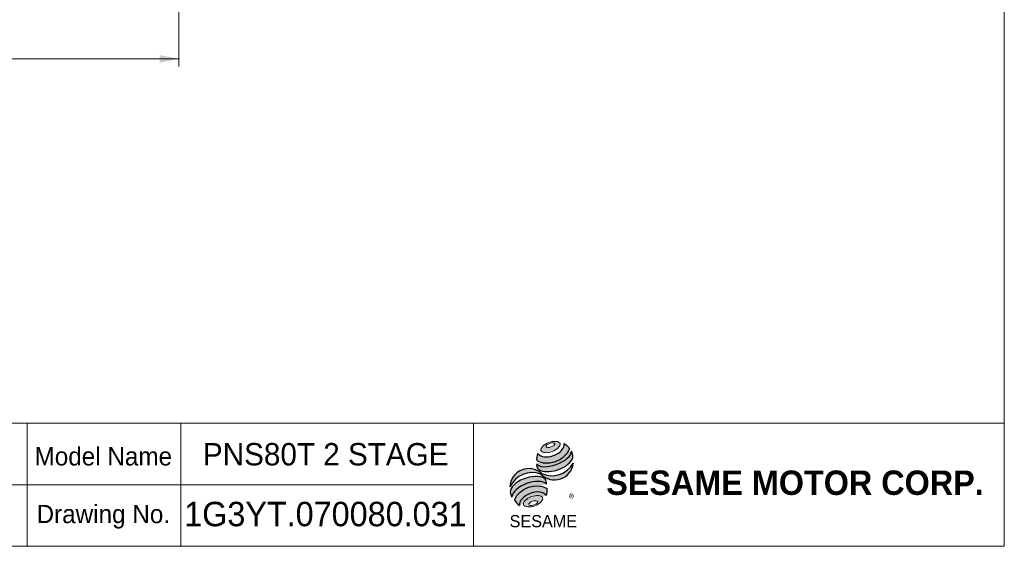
# Model space of a CAD drawing. Header units: millimetres. Extents: x 22 to 631, y 22 to 440.
# Tile 2 of 3: x 350 to 631, y 22 to 173. Entities that reach past the tile are written whole.
import ezdxf

# ---------------------------------------------------------------- set-up
doc = ezdxf.new("R2010")
doc.units = ezdxf.units.MM
doc.header["$LTSCALE"] = 2.2
doc.linetypes.add('CENTERX2', pattern=[20.319999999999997, 12.7, -2.54, 2.54, -2.54])
doc.layers.add('外框線', color=7, linetype='Continuous', lineweight=30)
doc.layers.add('標駐', color=51, linetype='Continuous')
doc.styles.add('SLDTEXTSTYLE0', font='ARIAL.TTF', dxfattribs={"width": 0.948})
doc.styles.add('SLDTEXTSTYLE1', font='MINGLIU.TTC')
doc.styles.add('SLDTEXTSTYLE2', font='ARIALBD.TTF', dxfattribs={"width": 0.948})
doc.dimstyles.new('SLDDIMSTYLE3', dxfattribs={"dimtxt": 6.780361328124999, "dimasz": 5.5, "dimexe": 0, "dimexo": 0.0625, "dimgap": 1.69509033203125, "dimtad": 1, "dimdec": 4, "dimrnd": 1e-09, "dimzin": 12, "dimdsep": 46, "dimtxsty": 'SLDTEXTSTYLE0', "dimsah": 1, "dimcen": 0.09, "dimadec": 0, "dimazin": 0, "dimtfac": 1, "dimtdec": 4, "dimtofl": 0, "dimtmove": 0, "dimatfit": 3, "dimfxl": 0, "dimtolj": 1, "dimtzin": 12, "dimarcsym": 0})

# ---------------------------------------------------------------- blocks, each defined once
blk = doc.blocks.new('E1')
at = {"color": 7, "linetype": 'Continuous', "lineweight": 0, "attachment_point": 1}
for s, insert, char_height, style in [('Model Name', (354.2091656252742, 50.36810383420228), 5.23875, 'SLDTEXTSTYLE0'), ('SESAME MOTOR CORP.', (517.6722177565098, 43.69080494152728), 6.984999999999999, 'SLDTEXTSTYLE2'), ('Drawing No.', (354.791250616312, 33.86810383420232), 5.23875, 'SLDTEXTSTYLE0')]:
    blk.add_mtext(s, dxfattribs=dict(at, insert=insert, char_height=char_height, style=style))
blk = doc.blocks.new('E2')
at = {"layer": '外框線', "color": 7, "lineweight": 0}
for p, q in [((284.6233083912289, 57.21516978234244), (284.6233083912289, 22.0151697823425)), ((352.082995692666, 57.21516978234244), (284.6233083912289, 57.21516978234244)), ((316.5566905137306, 57.21516978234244), (316.5566905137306, 22.01516978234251)), ((352.082995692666, 39.61516978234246), (284.6233083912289, 39.61516978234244)), ((335.9365871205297, 32.17246307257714), (346.6683954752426, 34.37246307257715)), ((346.6683954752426, 34.37246307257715), (346.6683954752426, 25.57246307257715)), ((335.9365871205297, 32.17246307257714), (335.9365871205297, 27.77246307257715)), ((335.9365871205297, 27.77246307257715), (346.6683954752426, 25.57246307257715))]:
    blk.add_line(p, q, dxfattribs=at)
at = {"layer": '外框線', "color": 7, "linetype": 'CENTERX2', "lineweight": 0}
for p, q in [((326.6464576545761, 36.69946921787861), (326.6464576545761, 23.46858204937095)), ((320.8706386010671, 29.96443942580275), (332.4540153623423, 29.96443942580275)), ((335.1510586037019, 29.96443942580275), (347.621766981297, 29.96443942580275))]:
    blk.add_line(p, q, dxfattribs=at)
at = {"layer": '外框線', "color": 7, "lineweight": 0}
for radius in [5.001443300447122, 2.695700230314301]:
    blk.add_circle((326.6464576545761, 29.96443942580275), radius, dxfattribs=at)
at = {"color": 7, "linetype": 'Continuous', "lineweight": 0, "char_height": 5.23875, "attachment_point": 1, "style": 'SLDTEXTSTYLE0'}
for s, insert in [('Unit', (294.3427477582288, 50.8974033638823)), ('mm', (328.8153415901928, 51.54761173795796)), ('Project', (289.6860811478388, 33.59019435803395))]:
    blk.add_mtext(s, dxfattribs=dict(at, insert=insert))
blk = doc.blocks.new('圖塊18')
at = {"linetype": 'Continuous'}
h = blk.add_hatch(color=1, dxfattribs=at)
edge = h.paths.add_edge_path(flags=0)
edge.add_spline(control_points=[(11.21690529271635, 24.93550571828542), (9.843321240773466, 24.43040188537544), (7.584628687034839, 22.09182927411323), (12.43809416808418, 21.61459335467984), (15.82613299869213, 25.12245227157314), (12.59048934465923, 25.4406095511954), (11.21690529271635, 24.93550571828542)], knot_values=[0, 0, 0, 0, 0.25, 0.5, 0.75, 1, 1, 1, 1], weights=[1, 1, 1, 1, 1, 1, 1], degree=3, periodic=0)
edge = h.paths.add_edge_path(flags=0)
edge.add_spline(control_points=[(11.50324091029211, 24.65891462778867), (12.15007218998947, 24.86138240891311), (13.60751236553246, 24.74309158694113), (11.91268495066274, 23.35084866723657), (9.726524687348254, 23.52828490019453), (10.85640963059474, 24.45644684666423), (11.50324091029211, 24.65891462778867)], knot_values=[0, 0, 0, 0, 0.2500000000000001, 0.5000000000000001, 0.75, 1, 1, 1, 1], weights=[1, 1, 1, 1, 1, 1, 1], degree=3, periodic=0)
h = blk.add_hatch(color=1, dxfattribs=at)
edge = h.paths.add_edge_path(flags=0)
edge.add_spline(control_points=[(8.063627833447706, 21.79535124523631), (7.717434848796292, 21.03747687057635), (7.684577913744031, 20.2623803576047), (7.781890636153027, 19.75060177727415)], knot_values=[0, 0, 0, 0, 0.4884105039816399, 0.4884105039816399, 0.4884105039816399, 0.4884105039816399], weights=[1, 1, 1, 1], degree=3, periodic=0)
edge.add_spline(control_points=[(7.781890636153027, 19.75060177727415), (9.348633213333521, 18.87033084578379), (12.3879595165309, 18.87528192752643), (15.55368641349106, 20.67349814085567), (16.92016975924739, 22.24791905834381), (17.12284339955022, 23.02405363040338)], knot_values=[0, 0, 0, 0, 0.4091170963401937, 0.6548043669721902, 0.8514887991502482, 0.8514887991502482, 0.8514887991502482, 0.8514887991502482], weights=[1, 1, 1, 1, 1, 1], degree=3, periodic=0)
edge.add_spline(control_points=[(17.12284339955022, 23.02405363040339), (16.89436019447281, 23.53429860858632), (16.42197694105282, 24.14866777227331), (15.6500613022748, 24.62084786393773)], knot_values=[0, 0, 0, 0, 0.4590419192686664, 0.4590419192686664, 0.4590419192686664, 0.4590419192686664], weights=[1, 1, 1, 1], degree=3, periodic=0)
edge.add_spline(control_points=[(15.6500613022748, 24.62084786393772), (15.67478647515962, 24.30096795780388), (15.5172565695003, 23.35667195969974), (14.33726655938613, 21.97766652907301), (11.79844249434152, 20.62744745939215), (9.030270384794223, 20.58292618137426), (8.063627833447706, 21.79535124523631)], knot_values=[0, 0, 0, 0, 0.08132341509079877, 0.2279594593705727, 0.4332489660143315, 0.8030080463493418, 0.8030080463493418, 0.8030080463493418, 0.8030080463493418], weights=[1, 1, 1, 1, 1, 1, 1], degree=3, periodic=0)
h = blk.add_hatch(color=1, dxfattribs=at)
edge = h.paths.add_edge_path(flags=0)
edge.add_arc((9.500599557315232, 18.463878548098), 1.751252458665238, 168.3621772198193, 229.4245234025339)
edge.add_ellipse((12.78108101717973, 19.95411264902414), major_axis=(5.354939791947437, 1.746493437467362), ratio=0.5371428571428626, start_angle=205.6784380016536, end_angle=329.3896542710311)
edge.add_arc((15.54497628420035, 21.01926667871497), 2.539321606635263, 336.1521426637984, 392.8409252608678)
edge.add_ellipse((12.6534600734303, 20.85712220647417), major_axis=(4.959256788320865, 1.854327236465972), ratio=0.4437390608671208, start_angle=185.025563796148, end_angle=352.2171353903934, ccw=False)
h = blk.add_hatch(color=1, dxfattribs=at)
edge = h.paths.add_edge_path(flags=0)
edge.add_arc((12.10950003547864, 22.42143233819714), 7.02699148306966, 244.9498890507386, 330.52495169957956, ccw=False)
edge.add_arc((5.523563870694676, 12.02999290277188), 5.407466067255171, 48.10924540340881, 177.9500526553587)
edge.add_arc((6.495021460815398, 9.268412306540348), 7.026991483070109, 69.43291289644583, 155.1324078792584, ccw=False)
edge.add_arc((12.85708223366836, 19.60007637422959), 5.407466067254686, 223.9443619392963, 353.2429906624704)
h = blk.add_hatch(color=1, dxfattribs=at)
edge = h.paths.add_edge_path(flags=0)
edge.add_ellipse((5.856243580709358, 10.46664947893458), major_axis=(5.115147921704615, 1.942649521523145), ratio=0.5235294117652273, start_angle=14.095136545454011, end_angle=164.8078450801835, ccw=False)
edge.add_arc((8.622394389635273, 13.29293232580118), 1.968781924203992, 351.5308011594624, 401.4061622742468)
edge.add_ellipse((5.67666708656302, 11.84869746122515), major_axis=(5.422291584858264, 1.591050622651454), ratio=0.534461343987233, start_angle=27.40472928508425, end_angle=171.7282428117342)
edge.add_arc((5.83492424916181, 11.7934654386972), 5.753074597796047, 191.0466409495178, 205.75451162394)
h = blk.add_hatch(color=1, dxfattribs=at)
edge = h.paths.add_edge_path(flags=0)
edge.add_spline(control_points=[(10.71901889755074, 11.78195215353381), (7.497686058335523, 13.57758527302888), (2.829803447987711, 11.8782685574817), (1.37806613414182, 8.508500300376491)], knot_values=[0, 0, 0, 0, 1, 1, 1, 1], weights=[1, 1, 1, 1], degree=3, periodic=0)
edge.add_arc((4.808804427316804, 10.19519306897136), 3.822943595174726, 206.1806388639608, 239.0996167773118)
edge.add_ellipse((6.756400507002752, 8.022834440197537), major_axis=(3.830573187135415, 1.426661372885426), ratio=0.6035256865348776, start_angle=7.596570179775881, end_angle=172.3905265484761, ccw=False)
edge.add_arc((7.01506088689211, 11.25074099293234), 3.741856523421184, 336.231156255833, 368.1615451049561)
h = blk.add_hatch(color=1, dxfattribs=at)
edge = h.paths.add_edge_path(flags=0)
edge.add_spline(control_points=[(6.234241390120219, 9.414234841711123), (7.607825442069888, 9.919338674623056), (10.84346909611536, 9.601181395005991), (7.455430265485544, 6.093322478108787), (2.601964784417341, 6.57055839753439), (4.860657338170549, 8.90913100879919), (6.234241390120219, 9.414234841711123)], knot_values=[0, 0, 0, 0, 0.25, 0.5, 0.7500000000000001, 1, 1, 1, 1], weights=[1, 1, 1, 1, 1, 1, 1], degree=3, periodic=0)
edge = h.paths.add_edge_path(flags=0)
edge.add_spline(control_points=[(6.593403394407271, 8.093002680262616), (5.946572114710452, 7.890534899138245), (4.820585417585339, 6.949919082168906), (7.012593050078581, 6.753802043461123), (8.701573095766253, 8.164725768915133), (7.240234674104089, 8.295470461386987), (6.593403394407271, 8.093002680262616)], knot_values=[0, 0, 0, 0, 0.2500000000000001, 0.5, 0.75, 1, 1, 1, 1], weights=[1, 1, 1, 1, 1, 1, 1], degree=3, periodic=0)
at = {"color": 1, "linetype": 'Continuous', "lineweight": 0}
for points in [[(11.21690529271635, 24.93550571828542), (12.59048934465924, 25.4406095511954), (15.82613299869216, 25.12245227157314), (12.43809416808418, 21.61459335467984), (7.584628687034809, 22.09182927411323), (9.843321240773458, 24.43040188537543), (11.21690529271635, 24.93550571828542)], [(11.50324091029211, 24.65891462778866), (12.15007218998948, 24.8613824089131), (13.60751236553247, 24.74309158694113), (11.91268495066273, 23.35084866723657), (9.726524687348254, 23.52828490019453), (10.85640963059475, 24.45644684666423), (11.50324091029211, 24.65891462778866)], [(6.234241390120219, 9.414234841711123), (7.607825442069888, 9.919338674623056), (10.84346909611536, 9.601181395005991), (7.455430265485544, 6.093322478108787), (2.601964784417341, 6.57055839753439), (4.860657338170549, 8.90913100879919), (6.234241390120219, 9.414234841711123)], [(6.593403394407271, 8.093002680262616), (7.240234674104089, 8.295470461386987), (8.701573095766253, 8.164725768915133), (7.012593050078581, 6.753802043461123), (4.820585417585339, 6.949919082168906), (5.946572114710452, 7.890534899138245), (6.593403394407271, 8.093002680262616)]]:
    blk.add_open_spline(points, degree=3, dxfattribs=at)
at = {"layer": '標駐', "color": 1}
for p, q in [((18.21957916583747, 18.904148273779), (18.15516139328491, 18.83973050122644)), ((2.800405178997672, 6.952160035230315), (2.840295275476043, 6.992050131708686))]:
    blk.add_line(p, q, dxfattribs=at)
for centre, radius, start, end in [((15.54497628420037, 21.01926667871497), 2.539321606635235, 336.1521426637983, 32.95375475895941), ((5.523563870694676, 12.02999290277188), 5.407466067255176, 48.10924540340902, 177.9500526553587), ((9.500599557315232, 18.463878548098), 1.751252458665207, 167.9158934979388, 229.424523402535), ((12.85708223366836, 19.60007637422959), 5.407466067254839, 223.9443619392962, 353.2429906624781), ((12.10950003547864, 22.42143233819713), 7.026991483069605, 244.9498890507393, 330.5249516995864), ((6.495021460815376, 9.268412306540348), 7.02699148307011, 69.43291289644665, 155.1324078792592), ((8.62239438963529, 13.29293232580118), 1.968781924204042, 351.5308011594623, 41.40616227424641), ((7.015060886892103, 11.25074099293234), 3.741856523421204, 336.2311562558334, 8.16154510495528), ((5.834924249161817, 11.7934654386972), 5.753074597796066, 191.0466409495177, 205.7545116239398), ((4.808804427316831, 10.19519306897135), 3.822943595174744, 206.1806388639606, 239.0996167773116)]:
    blk.add_arc(centre, radius, start, end, dxfattribs=at)
for centre, major_axis, ratio, start_param, end_param in [((12.6534600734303, 20.85712220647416), (4.959256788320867, 1.854327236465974), 0.4437390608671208, 3.229063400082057, 6.147574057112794), ((12.78108101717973, 19.95411264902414), (5.354939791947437, 1.746493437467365), 0.5371428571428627, 3.589765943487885, 5.748933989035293), ((5.67666708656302, 11.84869746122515), (5.422291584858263, 1.591050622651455), 0.5344613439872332, 0.4783027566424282, 2.997223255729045), ((5.856243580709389, 10.46664947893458), (5.115147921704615, 1.942649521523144), 0.5235294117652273, 0.2460065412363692, 2.876439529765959), ((6.756400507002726, 8.022834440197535), (3.830573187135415, 1.426661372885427), 0.6035256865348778, 0.1325851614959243, 3.008782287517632)]:
    blk.add_ellipse(centre, major_axis=major_axis, ratio=ratio, start_param=start_param, end_param=end_param, dxfattribs=at)
for points, knots in [([(7.781890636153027, 19.75060177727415), (9.348633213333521, 18.87033084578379), (12.3879595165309, 18.87528192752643), (15.55368641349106, 20.67349814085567), (16.92016975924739, 22.24791905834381), (17.12284339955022, 23.02405363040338)], [0, 0, 0, 0, 0.4091170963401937, 0.6548043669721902, 0.8514887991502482, 0.8514887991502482, 0.8514887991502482, 0.8514887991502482]), ([(8.063627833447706, 21.79535124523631), (9.030270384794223, 20.58292618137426), (11.79844249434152, 20.62744745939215), (14.33726655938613, 21.97766652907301), (15.5172565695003, 23.35667195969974), (15.67478647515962, 24.30096795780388), (15.6500613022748, 24.62084786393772)], [0, 0, 0, 0, 0.3697590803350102, 0.575048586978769, 0.721684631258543, 0.8030080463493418, 0.8030080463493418, 0.8030080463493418, 0.8030080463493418])]:
    blk.add_open_spline(points, degree=3, knots=knots, dxfattribs=at)
for points in [[(15.6500613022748, 24.62084786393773), (16.42197694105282, 24.14866777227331), (16.89436019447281, 23.53429860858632), (17.12284339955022, 23.02405363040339)], [(8.063627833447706, 21.79535124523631), (7.717434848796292, 21.03747687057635), (7.684577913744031, 20.2623803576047), (7.781890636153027, 19.75060177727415)], [(1.37806613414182, 8.508500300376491), (2.829803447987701, 11.8782685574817), (7.49768605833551, 13.57758527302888), (10.71901889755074, 11.78195215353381)]]:
    blk.add_open_spline(points, degree=3, dxfattribs=at)
at = {"layer": '標駐', "color": 1, "attachment_point": 1}
for s, insert, char_height, style in [('®', (16.93764329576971, 10.06747692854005), 2.328333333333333, 'SLDTEXTSTYLE1'), ('SESAME', (0.02425743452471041, 4.135795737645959), 3.492499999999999, 'SLDTEXTSTYLE0')]:
    blk.add_mtext(s, dxfattribs=dict(at, insert=insert, char_height=char_height, style=style))
blk = doc.blocks.new('NEW LOGO_定位')
at = {"color": 7, "linetype": 'Continuous'}
blk.add_blockref('圖塊18', (7.841099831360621, 4.789146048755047), dxfattribs=at)
blk = doc.blocks.new('圖標定位')
at = {"color": 7, "linetype": 'Continuous'}
blk.add_blockref('NEW LOGO_定位', (482.0966898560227, 22.00000000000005), dxfattribs=at)
blk = doc.blocks.new('*D18')
at = {"color": 7, "linetype": 'Continuous', "lineweight": 0}
for p, q in [((238.4738902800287, 255.8562570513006), (238.4738902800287, 159.2562570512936)), ((395.4738902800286, 232.0368839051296), (395.4738902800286, 159.2562570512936)), ((238.4738902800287, 161.4562570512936), (395.4738902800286, 161.4562570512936))]:
    blk.add_line(p, q, dxfattribs=at)
for points in [[(238.4738902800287, 161.4562570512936), (243.9738902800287, 160.3562570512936), (243.9738902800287, 162.5562570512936)], [(395.4738902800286, 161.4562570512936), (389.9738902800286, 162.5562570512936), (389.9738902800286, 160.3562570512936)]]:
    blk.add_solid(points, dxfattribs=at)
at = {"color": 7, "linetype": 'Continuous', "lineweight": 0, "insert": (306.6937898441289, 170.4603952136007), "char_height": 6.984999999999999, "attachment_point": 1, "style": 'SLDTEXTSTYLE0'}
blk.add_mtext('157', dxfattribs=at)

msp = doc.modelspace()

# ---------------------------------------------------------------- linework, layer by layer
at = {"color": 7, "linetype": 'Continuous', "lineweight": 0}
for p, q in [((631.4, 440.0000000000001), (631.4, 22.00000000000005)), ((352.082995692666, 22.01516978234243), (352.082995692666, 57.21516978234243)), ((631.4829956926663, 57.21516978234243), (352.082995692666, 57.21516978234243)), ((396.082995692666, 22.01516978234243), (396.082995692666, 57.21516978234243)), ((479.682995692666, 22.01516978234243), (479.682995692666, 57.21516978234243)), ((479.682995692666, 39.61516978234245), (352.082995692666, 39.61516978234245)), ((22.00000000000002, 22.00000000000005), (631.4, 22.00000000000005))]:
    msp.add_line(p, q, dxfattribs=at)

# ---------------------------------------------------------------- block references
at = {"color": 7, "linetype": 'Continuous'}
for name, p in [('E2', (0, 0)), ('E1', (0, 0)), ('圖標定位', (0.08299569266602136, 0.01516978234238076))]:
    msp.add_blockref(name, p, dxfattribs=at)

# ---------------------------------------------------------------- texts
at = {"color": 7, "linetype": 'Continuous', "lineweight": 0, "attachment_point": 1, "style": 'SLDTEXTSTYLE0'}
for s, insert, char_height in [('PNS80T 2 STAGE', (402.3539840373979, 51.54198112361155), 6.402916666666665), ('1G3YT.070080.031', (396.9998436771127, 34.72881652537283), 6.984999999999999)]:
    msp.add_mtext(s, dxfattribs=dict(at, insert=insert, char_height=char_height))

# ---------------------------------------------------------------- dimensions: what is measured, and where the dimension line sits
at = {"color": 7, "linetype": 'Continuous', "lineweight": 0}
dim = msp.add_linear_dim(base=(395.4738902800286, 161.4562570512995), p1=(238.4738902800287, 258.0562570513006), p2=(395.4738902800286, 234.2368839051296), dimstyle='SLDDIMSTYLE3', dxfattribs=at)
dim.commit()
dim.dimension.update_dxf_attribs({"geometry": '*D18', "text_midpoint": (314.4522128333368, 161.4562570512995), "dimtype": 160})

doc.saveas('drawing.dxf')
